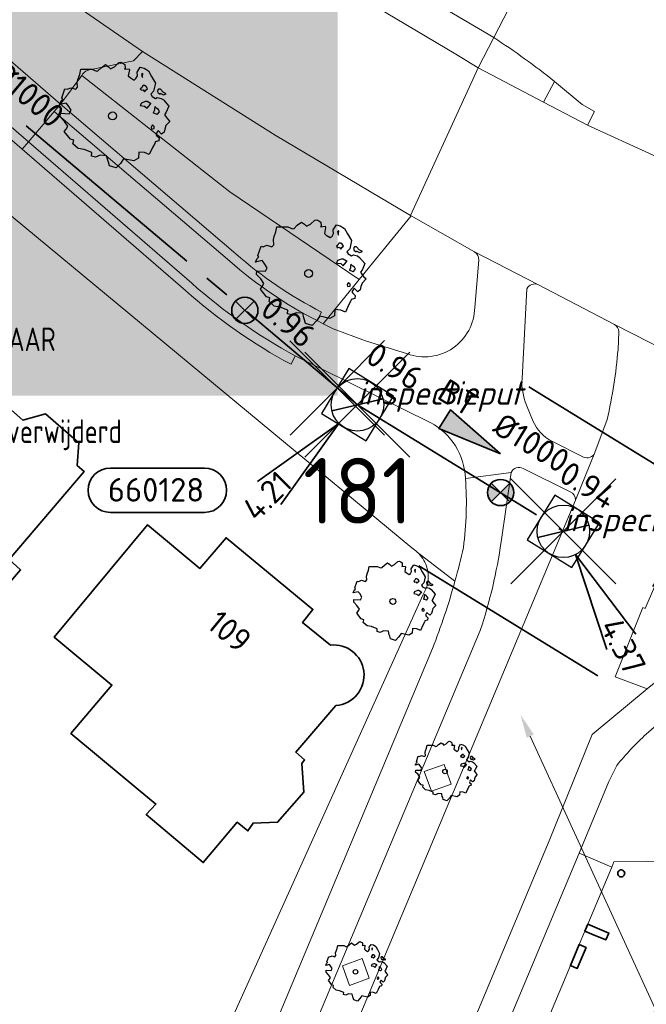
# Model space of a CAD drawing. Header units: metres. Extents: x 152391 to 157968, y 462336 to 467280.
# Tile 32 of 256: x 154899 to 154935, y 462673 to 462729. Entities that reach past the tile are written whole.
import ezdxf
from ezdxf import colors
from ezdxf.entities.mleader import LeaderData, LeaderLine
from ezdxf.enums import TextEntityAlignment as Align
from ezdxf.math import Vec2, Vec3

# ---------------------------------------------------------------- set-up
doc = ezdxf.new("R2010")
doc.units = ezdxf.units.M
doc.header["$LTSCALE"] = 0.75
doc.header["$PDMODE"] = 3
doc.header["$PDSIZE"] = 3
doc.linetypes.add('RI-GWA_BETON', pattern=[22, 16, -2, 2, -2])
doc.layers.get('0').update_dxf_attribs({"lineweight": 25})
doc.layers.get('defpoints').update_dxf_attribs({"lineweight": 25})
for name, color, linetype, lineweight in [('B-GV-GR-BOOM-S', 252, 'Continuous', 25), ('B-OI-RI-DRAINAGE_BOB-T18', 1, 'Continuous', 18), ('B-WE-GR-BEPLANTING_CULTUUR_BODEMBEDEKKER-GV', 251, 'Continuous', 18), ('B-WE-GR-GROENVOORZIENING-GV', 251, 'Continuous', 18), ('B-WE-GR-HAAG-GV', 251, 'Continuous', 13), ('B-WE-OG-BEBOUWING-GV', 6, 'Continuous', 35), ('B-WE-OG-BEBOUWING-T18', 1, 'Continuous', 18), ('B-WE-VH-VERHARDING_ASFALT-GV', 251, 'Continuous', 18), ('B-WE-VH-VERHARDING_BETONSTRAATSTEEN-GV', 251, 'Continuous', 18), ('B-WE-VH-VERHARDING_STRAATBAKSTEEN-GV', 251, 'Continuous', 18), ('B-WE-VH-VERHARDING_TEGEL-GV', 251, 'Continuous', 18), ('N-OI-RI-BIJZONDERDERHEDEN-T18', 134, 'Continuous', 18), ('N-OI-RI-GWA_PUTNUMMER-S @ 0.75', 14, 'Continuous', 35), ('N-OI-RI-GWA_RIOOLPUT_INSPECTIEPUT-S @ 0.75', 14, 'Continuous', 35), ('N-OI-RI-GWA_STROOMRICHTING-S @ 0.75', 14, 'Continuous', 35), ('N-OI-RI-GWA_TRANSPORTLEIDING_BETON_1000-G', 14, 'RI-GWA_BETON', 35), ('N-OI-RI-T50', 130, 'Continuous', 50), ('N-RO-KG-GRENS_WERK-G', 7, 'XX-WERKGRENS', 35)]:
    doc.layers.add(name, color=color, linetype=linetype, lineweight=lineweight)
doc.layers.add('inspectieput', color=7, linetype='Continuous', plot=False)
for name, color, linetype, lineweight, plot in [('N-OI-RI-VRIJVERVAL_HULPSTUK-S', 210, 'Continuous', 35, False), ('N-OI-RI-VRIJVERVAL_HULPSTUK-S-GESLOTEN', 190, 'Continuous', 35, False), ('X-XX-AL-TEKENBLAD_HULPLIJN-G', 7, 'Continuous', 18, False)]:
    doc.layers.add(name, color=color, linetype=linetype, lineweight=lineweight, plot=plot)
doc.styles.add('ARIAL', font='arialbd.ttf')
doc.styles.add('NLCS-ISO', font='isocpeur.ttf')
doc.styles.add('NLCS-ISO-M750-T18', font='NLCS-ISO.ttf', dxfattribs={"height": 1.35})
doc.styles.add('NLCS-ISO-M750-T18_CURSIEF', font='NLCS-ISO.ttf', dxfattribs={"oblique": 15, "height": 1.35})
doc.styles.add('NLCS-ISO-M750-T50', font='NLCS-ISO.ttf', dxfattribs={"height": 3.75})
doc.linetypes.add('XX-WERKGRENS', pattern='A,0,[137,NLCS.SHX,S=0.1,R=0,X=-1.1,Y=-1.35],-6', length=6)

# ---------------------------------------------------------------- blocks, each defined once
blk = doc.blocks.new('*U11')
at = {"ltscale": 0.1}
blk.add_hatch(color=256, dxfattribs=at).paths.add_polyline_path([(-2.5, 0), (2.5, -0.833), (2.5, 0.833)])
at = {"ltscale": 0.1, "flags": 128}
blk.add_lwpolyline([(-2.5, 0), (2.5, -0.833), (2.5, 0.833)], close=True, dxfattribs=at)
at = {"ltscale": 0.1, "style": 'NLCS-ISO'}
for tag, p in [('BOBL', (-29.157, 0)), ('MAT', (-1, 0.5))]:
    blk.add_attdef(tag, text='', height=1.8, dxfattribs=at).set_placement(p, align=Align.BOTTOM_RIGHT)
for tag, p in [('DIA', (1, 0.5)), ('BOBR', (28.211, -0.011))]:
    blk.add_attdef(tag, text='', height=1.8, dxfattribs=at).set_placement(p, align=Align.BOTTOM_LEFT)
at = {"layer": 'defpoints', "ltscale": 0.1, "style": 'NLCS-ISO', "flags": 1}
blk.add_attdef('JVA', text='', height=1.8, dxfattribs=at).set_placement((0, -1), align=Align.TOP_CENTER)
blk = doc.blocks.new('B-SRI-PUT_GWA-SO')
blk.add_line((-1.414, -1.414), (1.414, 1.414))
at = {"lineweight": -3, "flags": 128}
blk.add_lwpolyline([(2, -2), (2, 2), (-2, 2), (-2, -2)], close=True, dxfattribs=at)
at = {"lineweight": -3}
blk.add_circle((0, 0), 2, dxfattribs=at)
blk = doc.blocks.new('*U176')
for q in [(3.304, -8.994), (5.519, -7.833)]:
    blk.add_line((0.929, -1.771), q)
blk.add_lwpolyline([(19.082, -17.848), (11.924, -17.848, -1), (11.924, -14.463), (19.082, -14.463, -1)], format="xyb", close=True)
at = {"ltscale": 0.1, "style": 'NLCS-ISO'}
blk.add_attdef('PUTHGT', text='', height=1.8, rotation=297.66904, dxfattribs=at).set_placement((3.527, -6.786), align=Align.MIDDLE_LEFT)
blk.add_attdef('PUTNR', text='', height=1.8, dxfattribs=at).set_placement((15.605, -14.323), align=Align.MIDDLE_CENTER)
blk = doc.blocks.new('*U384')
for q in [(-7.601, -5.834), (-5.834, -7.601)]:
    blk.add_line((-1.414, -1.414), q)
blk.add_lwpolyline([(-18.819, -8.199), (-11.66, -8.199, 1), (-11.66, -4.815), (-18.819, -4.815, 1)], format="xyb", close=True)
at = {"ltscale": 0.1, "style": 'NLCS-ISO'}
blk.add_attdef('PUTHGT', text='', height=1.8, rotation=45, dxfattribs=at).set_placement((-8.443, -8.482), align=Align.MIDDLE_LEFT)
blk.add_attdef('PUTNR', text='', height=1.8, dxfattribs=at).set_placement((-15.342, -4.675), align=Align.MIDDLE_CENTER)
blk = doc.blocks.new('*U10')
at = {"ltscale": 0.1}
blk.add_hatch(color=256, dxfattribs=at).paths.add_polyline_path([(2.5, 0), (-2.5, -0.833), (-2.5, 0.833)])
at = {"ltscale": 0.1, "flags": 128}
blk.add_lwpolyline([(2.5, 0), (-2.5, -0.833), (-2.5, 0.833)], close=True, dxfattribs=at)
at = {"ltscale": 0.1, "style": 'NLCS-ISO'}
for tag, p in [('BOBL', (-5.662, 0)), ('MAT', (-1, 0.5))]:
    blk.add_attdef(tag, text='', height=1.8, dxfattribs=at).set_placement(p, align=Align.BOTTOM_RIGHT)
for tag, p in [('DIA', (1, 0.5)), ('BOBR', (7.216, 0.003))]:
    blk.add_attdef(tag, text='', height=1.8, dxfattribs=at).set_placement(p, align=Align.BOTTOM_LEFT)
at = {"layer": 'defpoints', "ltscale": 0.1, "style": 'NLCS-ISO', "flags": 1}
blk.add_attdef('JVA', text='', height=1.8, dxfattribs=at).set_placement((0, -1), align=Align.TOP_CENTER)
blk = doc.blocks.new('SRI-HULP')
h = blk.add_hatch(color=256)
h.dxf.hatch_style = 1
h.paths.add_polyline_path([(-0.707, 0.707, 0.198912), (-1, 0, 0.198912), (-0.707, -0.707), (0, 0)])
h = blk.add_hatch(color=256)
h.dxf.hatch_style = 1
h.paths.add_polyline_path([(1, 0, 0.198912), (0.707, 0.707), (0, 0), (0.707, -0.707, 0.198912)])
for p, q in [((-0.707, 0.707), (0.707, -0.707)), ((-0.707, -0.707), (0.707, 0.707))]:
    blk.add_line(p, q)
blk.add_circle((0, 0), 1)
blk = doc.blocks.new('SRI-HULP-B')
blk.add_line((-5.43, 5.4), (5.4, -5.4))
at = {"flags": 128}
blk.add_lwpolyline([(5.38, 5.42), (0, 0), (-5.4, -5.4)], dxfattribs=at)
blk = doc.blocks.new('ACMAP_ANN_TEMPLATE_type knoop')
at = {"layer": 'defpoints', "style": 'NLCS-ISO-M750-T18_CURSIEF', "oblique": 15}
blk.add_attdef('type_knoop', (0, 0), '', height=1.35, dxfattribs=at)
blk = doc.blocks.new('SGR-BOOM_21_30')
at = {"linetype": 'Continuous'}
for p, q in [((0.065, 1.581), (0.205, 1.712)), ((0.205, 1.712), (0.263, 1.729)), ((0.263, 1.729), (0.333, 1.696)), ((0.333, 1.696), (0.391, 1.647)), ((-1.133, 1.088), (-1.109, 1.187)), ((-1.109, 1.187), (-1.051, 1.335)), ((-1.051, 1.335), (-1.016, 1.499)), ((-1.016, 1.499), (-0.668, 1.499)), ((-0.668, 1.499), (-0.516, 1.433)), ((-0.516, 1.433), (-0.47, 1.45)), ((-0.47, 1.45), (-0.365, 1.548)), ((-0.365, 1.548), (-0.226, 1.647)), ((-0.226, 1.647), (-0.133, 1.581)), ((-0.133, 1.581), (-0.063, 1.515)), ((-0.063, 1.515), (0.065, 1.581)), ((0.402, 1.532), (0.379, 1.499)), ((0.379, 1.499), (0.53, 1.515)), ((0.391, 1.647), (0.402, 1.532)), ((0.542, 1.483), (0.507, 1.285)), ((0.507, 1.285), (0.565, 1.236)), ((0.53, 1.515), (0.542, 1.483)), ((0.565, 1.236), (0.693, 1.154)), ((0.693, 1.154), (0.751, 1.203)), ((0.751, 1.203), (0.798, 1.285)), ((0.786, 1.4), (0.891, 1.565)), ((0.798, 1.285), (0.786, 1.4)), ((0.891, 1.565), (1.019, 1.532)), ((0.972, 1.368), (0.926, 1.335)), ((0.926, 1.335), (0.949, 1.253)), ((0.949, 1.253), (0.961, 1.236)), ((0.961, 1.269), (0.972, 1.368)), ((1.019, 1.532), (1.158, 1.45)), ((1.158, 1.45), (1.251, 1.269)), ((1.251, 1.269), (1.379, 1.055)), ((-1.633, 0.579), (-1.528, 0.875)), ((-1.598, 0.53), (-1.633, 0.579)), ((-1.528, 0.875), (-1.458, 0.858)), ((-1.458, 0.858), (-1.342, 0.908)), ((-1.342, 0.908), (-1.179, 0.858)), ((-1.179, 0.858), (-1.121, 0.924)), ((-1.121, 0.924), (-1.133, 1.088)), ((0.937, 0.908), (0.891, 0.875)), ((0.891, 0.875), (0.926, 0.825)), ((0.926, 0.825), (0.984, 0.842)), ((0.972, 0.973), (0.937, 0.908)), ((1.03, 0.973), (0.972, 0.973)), ((0.984, 0.842), (1.03, 0.776)), ((1.077, 0.94), (1.03, 0.973)), ((1.03, 0.776), (1.077, 0.842)), ((1.124, 0.875), (1.077, 0.94)), ((1.077, 0.842), (1.124, 0.875)), ((1.321, 0.793), (1.228, 0.694)), ((1.228, 0.694), (1.275, 0.628)), ((1.275, 0.628), (1.379, 0.563)), ((1.379, 1.055), (1.321, 0.793)), ((1.379, 0.563), (1.438, 0.595)), ((1.472, 0.858), (1.438, 0.809)), ((1.438, 0.809), (1.461, 0.743)), ((1.438, 0.595), (1.565, 0.563)), ((1.461, 0.743), (1.531, 0.694)), ((1.542, 0.858), (1.472, 0.858)), ((1.531, 0.727), (1.635, 0.678)), ((1.531, 0.694), (1.542, 0.727)), ((1.624, 0.76), (1.542, 0.858)), ((1.565, 0.563), (1.635, 0.513)), ((1.728, 0.71), (1.624, 0.76)), ((1.635, 0.678), (1.728, 0.71)), ((-1.703, 0.365), (-1.656, 0.48)), ((-1.493, 0.415), (-1.703, 0.365)), ((-1.679, -0.029), (-1.668, 0.086)), ((-1.668, 0.086), (-1.389, 0.07)), ((-1.656, 0.48), (-1.598, 0.53)), ((-1.423, 0.333), (-1.493, 0.415)), ((-1.33, 0.185), (-1.423, 0.333)), ((-1.389, 0.07), (-1.33, 0.185)), ((0.926, 0.415), (0.891, 0.333)), ((0.891, 0.333), (1.03, 0.316)), ((1.054, 0.464), (0.926, 0.415)), ((1.03, 0.316), (1.112, 0.251)), ((1.112, 0.464), (1.054, 0.464)), ((1.217, 0.398), (1.112, 0.464)), ((1.112, 0.251), (1.205, 0.365)), ((1.205, 0.365), (1.24, 0.415)), ((1.344, 0.185), (1.31, 0.103)), ((1.434, 0.049), (1.31, 0.103)), ((1.356, 0.3), (1.344, 0.234)), ((1.344, 0.234), (1.344, 0.185)), ((1.426, 0.234), (1.356, 0.3)), ((1.472, 0.201), (1.426, 0.234)), ((1.434, 0.049), (1.507, 0.136)), ((1.507, 0.136), (1.472, 0.201)), ((1.635, 0.513), (1.81, 0.316)), ((1.717, 0.103), (1.67, 0.037)), ((1.67, 0.037), (1.763, -0.094)), ((1.81, 0.316), (1.717, 0.103)), ((-1.54, -0.177), (-1.679, -0.029)), ((-1.551, -0.505), (-1.493, -0.423)), ((-1.354, -0.752), (-1.551, -0.505)), ((-1.435, -0.324), (-1.54, -0.177)), ((-1.493, -0.423), (-1.435, -0.324)), ((1.286, -0.292), (1.24, -0.357)), ((1.24, -0.357), (1.251, -0.423)), ((1.263, -0.423), (1.333, -0.407)), ((1.333, -0.341), (1.286, -0.292)), ((1.333, -0.407), (1.333, -0.341)), ((1.461, -0.472), (1.391, -0.587)), ((1.577, -0.587), (1.461, -0.472)), ((1.658, -0.522), (1.577, -0.587)), ((1.682, -0.423), (1.658, -0.522)), ((1.717, -0.308), (1.682, -0.423)), ((1.845, -0.177), (1.717, -0.308)), ((1.763, -0.094), (1.845, -0.177)), ((-1.249, -0.784), (-1.354, -0.752)), ((-1.272, -0.899), (-1.249, -0.784)), ((-1.109, -1.047), (-1.272, -0.899)), ((-0.912, -1.08), (-1.109, -1.047)), ((-0.668, -1.179), (-0.912, -1.08)), ((1.286, -1.014), (1.182, -1.244)), ((1.356, -0.883), (1.286, -1.014)), ((1.368, -0.834), (1.356, -0.883)), ((1.484, -0.801), (1.368, -0.834)), ((1.391, -0.587), (1.426, -0.637)), ((1.426, -0.637), (1.496, -0.702)), ((1.496, -0.702), (1.484, -0.801)), ((-0.679, -1.294), (-0.668, -1.179)), ((-0.551, -1.326), (-0.679, -1.294)), ((-0.4, -1.261), (-0.551, -1.326)), ((-0.191, -1.277), (-0.4, -1.261)), ((-0.156, -1.425), (-0.191, -1.277)), ((-0.133, -1.491), (-0.156, -1.425)), ((-0.098, -1.606), (-0.133, -1.491)), ((0.112, -1.671), (-0.098, -1.606)), ((0.251, -1.524), (0.112, -1.671)), ((0.356, -1.376), (0.251, -1.524)), ((0.682, -1.441), (0.356, -1.376)), ((0.833, -1.359), (0.682, -1.441)), ((0.844, -1.162), (0.833, -1.359)), ((1.03, -1.179), (0.844, -1.162)), ((1.182, -1.244), (1.03, -1.179))]:
    blk.add_line(p, q, dxfattribs=at)
blk.add_circle((0, 0), 0.126, dxfattribs=at)
blk = doc.blocks.new('SGR-BOOM_31_50')
at = {"linetype": 'Continuous'}
for p, q in [((0.087, 2.108), (0.273, 2.283)), ((0.273, 2.283), (0.351, 2.305)), ((0.351, 2.305), (0.444, 2.261)), ((0.444, 2.261), (0.521, 2.196)), ((-1.479, 1.582), (-1.402, 1.78)), ((-1.402, 1.78), (-1.355, 1.999)), ((-1.355, 1.999), (-0.89, 1.999)), ((-0.89, 1.999), (-0.688, 1.911)), ((-0.688, 1.911), (-0.626, 1.933)), ((-0.626, 1.933), (-0.487, 2.064)), ((-0.487, 2.064), (-0.301, 2.196)), ((-0.301, 2.196), (-0.177, 2.108)), ((-0.177, 2.108), (-0.084, 2.02)), ((-0.084, 2.02), (0.087, 2.108)), ((0.537, 2.042), (0.506, 1.999)), ((0.506, 1.999), (0.707, 2.02)), ((0.521, 2.196), (0.537, 2.042)), ((0.723, 1.977), (0.676, 1.714)), ((0.676, 1.714), (0.754, 1.648)), ((0.707, 2.02), (0.723, 1.977)), ((1.002, 1.604), (1.064, 1.714)), ((1.048, 1.867), (1.188, 2.086)), ((1.064, 1.714), (1.048, 1.867)), ((1.188, 2.086), (1.358, 2.042)), ((1.296, 1.823), (1.234, 1.78)), ((1.234, 1.78), (1.265, 1.67)), ((1.281, 1.692), (1.296, 1.823)), ((1.358, 2.042), (1.545, 1.933)), ((1.545, 1.933), (1.669, 1.692)), ((1.669, 1.692), (1.839, 1.407)), ((-2.177, 0.772), (-2.038, 1.166)), ((-2.038, 1.166), (-1.944, 1.144)), ((-1.944, 1.144), (-1.789, 1.21)), ((-1.789, 1.21), (-1.572, 1.144)), ((-1.572, 1.144), (-1.495, 1.232)), ((-1.51, 1.451), (-1.479, 1.582)), ((-1.495, 1.232), (-1.51, 1.451)), ((0.754, 1.648), (0.924, 1.539)), ((0.924, 1.539), (1.002, 1.604)), ((1.25, 1.21), (1.188, 1.166)), ((1.188, 1.166), (1.234, 1.101)), ((1.296, 1.298), (1.25, 1.21)), ((1.265, 1.67), (1.281, 1.648)), ((1.374, 1.298), (1.296, 1.298)), ((1.436, 1.254), (1.374, 1.298)), ((1.498, 1.166), (1.436, 1.254)), ((1.436, 1.122), (1.498, 1.166)), ((1.839, 1.407), (1.762, 1.057)), ((1.963, 1.144), (1.917, 1.079)), ((2.056, 1.144), (1.963, 1.144)), ((2.165, 1.013), (2.056, 1.144)), ((-2.27, 0.487), (-2.208, 0.641)), ((-2.208, 0.641), (-2.131, 0.706)), ((-2.131, 0.706), (-2.177, 0.772)), ((1.234, 1.101), (1.312, 1.122)), ((1.405, 0.619), (1.234, 0.553)), ((1.312, 1.122), (1.374, 1.035)), ((1.374, 1.035), (1.436, 1.122)), ((1.483, 0.619), (1.405, 0.619)), ((1.622, 0.531), (1.483, 0.619)), ((1.762, 1.057), (1.638, 0.925)), ((1.638, 0.925), (1.7, 0.838)), ((1.7, 0.838), (1.839, 0.75)), ((1.839, 0.75), (1.917, 0.794)), ((1.917, 1.079), (1.948, 0.991)), ((1.917, 0.794), (2.087, 0.75)), ((1.948, 0.991), (2.041, 0.925)), ((2.041, 0.969), (2.18, 0.903)), ((2.041, 0.925), (2.056, 0.969)), ((2.087, 0.75), (2.18, 0.684)), ((2.304, 0.947), (2.165, 1.013)), ((2.18, 0.903), (2.304, 0.947)), ((2.18, 0.684), (2.413, 0.422)), ((-1.991, 0.553), (-2.27, 0.487)), ((-2.239, -0.038), (-2.224, 0.115)), ((-2.224, 0.115), (-1.851, 0.093)), ((-1.898, 0.444), (-1.991, 0.553)), ((-1.774, 0.246), (-1.898, 0.444)), ((-1.851, 0.093), (-1.774, 0.246)), ((1.234, 0.553), (1.188, 0.444)), ((1.188, 0.444), (1.374, 0.422)), ((1.374, 0.422), (1.483, 0.334)), ((1.483, 0.334), (1.607, 0.487)), ((1.607, 0.487), (1.653, 0.553)), ((1.793, 0.246), (1.746, 0.137)), ((1.911, 0.065), (1.746, 0.137)), ((1.808, 0.4), (1.793, 0.312)), ((1.793, 0.312), (1.793, 0.246)), ((1.901, 0.312), (1.808, 0.4)), ((1.963, 0.268), (1.901, 0.312)), ((1.911, 0.065), (2.01, 0.181)), ((2.01, 0.181), (1.963, 0.268)), ((2.289, 0.137), (2.227, 0.049)), ((2.227, 0.049), (2.351, -0.126)), ((2.413, 0.422), (2.289, 0.137)), ((-2.053, -0.235), (-2.239, -0.038)), ((-1.913, -0.433), (-2.053, -0.235)), ((-1.991, -0.564), (-1.913, -0.433)), ((1.715, -0.389), (1.653, -0.476)), ((1.653, -0.476), (1.669, -0.564)), ((1.684, -0.564), (1.777, -0.542)), ((1.777, -0.454), (1.715, -0.389)), ((1.777, -0.542), (1.777, -0.454)), ((2.289, -0.411), (2.242, -0.564)), ((2.459, -0.235), (2.289, -0.411)), ((2.351, -0.126), (2.459, -0.235)), ((-2.069, -0.673), (-1.991, -0.564)), ((-1.805, -1.002), (-2.069, -0.673)), ((-1.665, -1.046), (-1.805, -1.002)), ((-1.696, -1.199), (-1.665, -1.046)), ((1.824, -1.112), (1.808, -1.177)), ((1.979, -1.068), (1.824, -1.112)), ((1.948, -0.63), (1.855, -0.783)), ((1.855, -0.783), (1.901, -0.849)), ((1.901, -0.849), (1.994, -0.936)), ((2.103, -0.783), (1.948, -0.63)), ((1.994, -0.936), (1.979, -1.068)), ((2.211, -0.695), (2.103, -0.783)), ((2.242, -0.564), (2.211, -0.695)), ((-1.479, -1.396), (-1.696, -1.199)), ((-1.216, -1.44), (-1.479, -1.396)), ((-0.89, -1.571), (-1.216, -1.44)), ((-0.906, -1.725), (-0.89, -1.571)), ((-0.533, -1.681), (-0.735, -1.769)), ((-0.254, -1.703), (-0.533, -1.681)), ((1.126, -1.55), (1.11, -1.812)), ((1.374, -1.571), (1.126, -1.55)), ((1.576, -1.659), (1.374, -1.571)), ((1.715, -1.352), (1.576, -1.659)), ((1.808, -1.177), (1.715, -1.352)), ((-0.735, -1.769), (-0.906, -1.725)), ((-0.208, -1.9), (-0.254, -1.703)), ((-0.177, -1.988), (-0.208, -1.9)), ((-0.13, -2.141), (-0.177, -1.988)), ((0.149, -2.229), (-0.13, -2.141)), ((0.335, -2.031), (0.149, -2.229)), ((0.475, -1.834), (0.335, -2.031)), ((0.909, -1.922), (0.475, -1.834)), ((1.11, -1.812), (0.909, -1.922))]:
    blk.add_line(p, q, dxfattribs=at)
blk.add_circle((0, 0), 0.169, dxfattribs=at)
blk = doc.blocks.new('SGR-BOOM_50_100')
at = {"linetype": 'Continuous'}
for p, q in [((-0.649, 2.752), (-0.401, 2.928)), ((-0.401, 2.928), (-0.236, 2.811)), ((0.116, 2.811), (0.364, 3.044)), ((0.364, 3.044), (0.467, 3.074)), ((0.467, 3.074), (0.591, 3.015)), ((0.591, 3.015), (0.695, 2.928)), ((0.695, 2.928), (0.715, 2.723)), ((-1.972, 2.11), (-1.869, 2.373)), ((-1.869, 2.373), (-1.807, 2.665)), ((-1.807, 2.665), (-1.187, 2.665)), ((-1.187, 2.665), (-0.918, 2.548)), ((-0.918, 2.548), (-0.835, 2.577)), ((-0.835, 2.577), (-0.649, 2.752)), ((-0.236, 2.811), (-0.112, 2.694)), ((-0.112, 2.694), (0.116, 2.811)), ((0.715, 2.723), (0.674, 2.665)), ((0.674, 2.665), (0.943, 2.694)), ((0.964, 2.636), (0.902, 2.285)), ((0.902, 2.285), (1.005, 2.198)), ((0.943, 2.694), (0.964, 2.636)), ((1.336, 2.139), (1.418, 2.285)), ((1.398, 2.49), (1.584, 2.782)), ((1.418, 2.285), (1.398, 2.49)), ((1.584, 2.782), (1.811, 2.723)), ((1.729, 2.431), (1.646, 2.373)), ((1.646, 2.373), (1.687, 2.227)), ((1.708, 2.256), (1.729, 2.431)), ((1.811, 2.723), (2.059, 2.577)), ((2.059, 2.577), (2.225, 2.256)), ((2.225, 2.256), (2.452, 1.876)), ((-2.014, 1.935), (-1.972, 2.11)), ((-1.993, 1.643), (-2.014, 1.935)), ((1.005, 2.198), (1.232, 2.052)), ((1.232, 2.052), (1.336, 2.139)), ((1.729, 1.73), (1.667, 1.613)), ((1.687, 2.227), (1.708, 2.198)), ((1.832, 1.73), (1.729, 1.73)), ((1.915, 1.672), (1.832, 1.73)), ((2.452, 1.876), (2.349, 1.409)), ((-2.903, 1.029), (-2.717, 1.555)), ((-2.717, 1.555), (-2.593, 1.526)), ((-2.593, 1.526), (-2.386, 1.613)), ((-2.386, 1.613), (-2.096, 1.526)), ((-2.096, 1.526), (-1.993, 1.643)), ((1.667, 1.613), (1.584, 1.555)), ((1.584, 1.555), (1.646, 1.467)), ((1.646, 1.467), (1.749, 1.497)), ((1.749, 1.497), (1.832, 1.38)), ((1.832, 1.38), (1.915, 1.497)), ((1.997, 1.555), (1.915, 1.672)), ((1.915, 1.497), (1.997, 1.555)), ((2.349, 1.409), (2.183, 1.234)), ((2.183, 1.234), (2.266, 1.117)), ((2.618, 1.526), (2.556, 1.438)), ((2.556, 1.438), (2.597, 1.321)), ((2.597, 1.321), (2.721, 1.234)), ((2.742, 1.526), (2.618, 1.526)), ((2.721, 1.292), (2.907, 1.205)), ((2.721, 1.234), (2.742, 1.292)), ((2.886, 1.351), (2.742, 1.526)), ((3.072, 1.263), (2.886, 1.351)), ((2.907, 1.205), (3.072, 1.263)), ((-3.027, 0.65), (-2.944, 0.854)), ((-2.655, 0.737), (-3.027, 0.65)), ((-2.944, 0.854), (-2.841, 0.942)), ((-2.841, 0.942), (-2.903, 1.029)), ((-2.531, 0.591), (-2.655, 0.737)), ((-2.365, 0.329), (-2.531, 0.591)), ((1.646, 0.737), (1.584, 0.591)), ((1.584, 0.591), (1.832, 0.562)), ((1.873, 0.825), (1.646, 0.737)), ((1.977, 0.825), (1.873, 0.825)), ((2.163, 0.708), (1.977, 0.825)), ((1.977, 0.445), (2.142, 0.65)), ((2.142, 0.65), (2.204, 0.737)), ((2.266, 1.117), (2.452, 1)), ((2.452, 1), (2.556, 1.059)), ((2.556, 1.059), (2.783, 1)), ((2.783, 1), (2.907, 0.913)), ((2.907, 0.913), (3.217, 0.562)), ((-2.985, -0.051), (-2.965, 0.153)), ((-2.965, 0.153), (-2.469, 0.124)), ((-2.469, 0.124), (-2.365, 0.329)), ((1.832, 0.562), (1.977, 0.445)), ((2.39, 0.329), (2.328, 0.183)), ((2.549, 0.087), (2.328, 0.183)), ((2.411, 0.533), (2.39, 0.416)), ((2.39, 0.416), (2.39, 0.329)), ((2.535, 0.416), (2.411, 0.533)), ((2.618, 0.358), (2.535, 0.416)), ((2.549, 0.087), (2.68, 0.241)), ((2.68, 0.241), (2.618, 0.358)), ((3.052, 0.183), (2.969, 0.066)), ((2.969, 0.066), (3.135, -0.168)), ((3.217, 0.562), (3.052, 0.183)), ((-2.737, -0.314), (-2.985, -0.051)), ((-2.551, -0.577), (-2.737, -0.314)), ((2.287, -0.518), (2.204, -0.635)), ((2.37, -0.606), (2.287, -0.518)), ((3.052, -0.548), (2.99, -0.752)), ((3.279, -0.314), (3.052, -0.548)), ((3.135, -0.168), (3.279, -0.314)), ((-2.758, -0.898), (-2.655, -0.752)), ((-2.407, -1.336), (-2.758, -0.898)), ((-2.655, -0.752), (-2.551, -0.577)), ((2.204, -0.635), (2.225, -0.752)), ((2.245, -0.752), (2.37, -0.723)), ((2.37, -0.723), (2.37, -0.606)), ((2.597, -0.84), (2.473, -1.044)), ((2.473, -1.044), (2.535, -1.132)), ((2.804, -1.044), (2.597, -0.84)), ((2.948, -0.927), (2.804, -1.044)), ((2.99, -0.752), (2.948, -0.927)), ((-2.22, -1.394), (-2.407, -1.336)), ((-2.262, -1.599), (-2.22, -1.394)), ((-1.972, -1.862), (-2.262, -1.599)), ((2.411, -1.57), (2.287, -1.803)), ((2.432, -1.482), (2.411, -1.57)), ((2.638, -1.424), (2.432, -1.482)), ((2.535, -1.132), (2.659, -1.248)), ((2.659, -1.248), (2.638, -1.424)), ((-1.621, -1.92), (-1.972, -1.862)), ((-1.187, -2.095), (-1.621, -1.92)), ((-1.207, -2.3), (-1.187, -2.095)), ((-0.711, -2.241), (-0.98, -2.358)), ((-0.339, -2.271), (-0.711, -2.241)), ((1.501, -2.066), (1.48, -2.417)), ((1.832, -2.095), (1.501, -2.066)), ((2.101, -2.212), (1.832, -2.095)), ((2.287, -1.803), (2.101, -2.212)), ((-0.98, -2.358), (-1.207, -2.3)), ((-0.277, -2.533), (-0.339, -2.271)), ((-0.236, -2.65), (-0.277, -2.533)), ((-0.174, -2.855), (-0.236, -2.65)), ((0.447, -2.709), (0.199, -2.971)), ((0.633, -2.446), (0.447, -2.709)), ((1.212, -2.563), (0.633, -2.446)), ((1.48, -2.417), (1.212, -2.563)), ((0.199, -2.971), (-0.174, -2.855))]:
    blk.add_line(p, q, dxfattribs=at)
blk.add_circle((0, 0), 0.225, dxfattribs=at)

msp = doc.modelspace()

# ---------------------------------------------------------------- linework, layer by layer
at = {"layer": 'B-WE-GR-BEPLANTING_CULTUUR_BODEMBEDEKKER-GV'}
for points in [[(154902.34, 462726.007), (154910.8, 462719.37), (154918.185, 462714.348), (154921.154, 462717.995), (154921.114, 462718.019), (154913.386, 462722.592), (154905.809, 462727.386)], [(154905.809, 462727.386), (154905.305, 462726.856), (154902.888, 462726.357)]]:
    msp.add_lwpolyline(points, dxfattribs=at)
msp.add_lwpolyline([(154902.888, 462726.357, 0.23803), (154902.34, 462726.007)], format="xyb", dxfattribs=at)
at = {"layer": 'B-WE-GR-GROENVOORZIENING-GV'}
for points in [[(154902.34, 462726.007), (154901.125, 462724.368), (154911.152, 462715.825)], [(154916.035, 462712.497), (154915.785, 462712.006), (154916.131, 462711.826), (154918.185, 462714.348), (154910.8, 462719.37), (154902.34, 462726.007)]]:
    msp.add_lwpolyline(points, dxfattribs=at)
msp.add_lwpolyline([(154911.152, 462715.825, 0.063929), (154916.035, 462712.497)], format="xyb", dxfattribs=at)
for points in [[(154923.037, 462686.659), (154921.908, 462686.252), (154922.315, 462685.123), (154923.444, 462685.53)], [(154918.356, 462675.568), (154917.227, 462675.161), (154917.634, 462674.032), (154918.763, 462674.439)]]:
    msp.add_lwpolyline(points, close=True, dxfattribs=at)
at = {"layer": 'B-WE-GR-HAAG-GV'}
for points in [[(154916.035, 462712.497), (154915.785, 462712.006), (154916.131, 462711.826), (154918.185, 462714.348), (154910.8, 462719.37), (154902.34, 462726.007), (154901.125, 462724.368)], [(154901.125, 462724.368), (154911.152, 462715.825)]]:
    msp.add_lwpolyline(points, dxfattribs=at)
msp.add_lwpolyline([(154911.152, 462715.825, 0.063929), (154916.035, 462712.497)], format="xyb", dxfattribs=at)
at = {"layer": 'B-WE-OG-BEBOUWING-GV'}
for points in [[(154902.178, 462705.029), (154900.275, 462706.674), (154898.977, 462706.321), (154895.572, 462709.311), (154892.083, 462705.053), (154889.129, 462707.595), (154886.557, 462704.486), (154885.602, 462705.192), (154865.818, 462681.736), (154870.47, 462677.814), (154883.61, 462693.393), (154883.016, 462693.894), (154884.836, 462696.103), (154888.007, 462693.483), (154889.961, 462695.802), (154893.513, 462692.809), (154895.905, 462695.615), (154896.556, 462695.117), (154898.848, 462697.772), (154898.197, 462698.371), (154902.483, 462703.381), (154902.082, 462703.73)], [(154931.471, 462676.968), (154932.273, 462676.631), (154932.44, 462677.028), (154931.241, 462677.531), (154931.075, 462677.134)], [(154931.147, 462676.196), (154930.751, 462676.363), (154930.251, 462675.171), (154930.647, 462675.005)]]:
    msp.add_lwpolyline(points, close=True, dxfattribs=at)
msp.add_lwpolyline([(154916.549, 462693.471), (154914.948, 462694.766), (154915.545, 462695.516), (154910.588, 462699.603), (154909.093, 462697.849), (154906.088, 462700.34), (154900.757, 462693.928), (154904.062, 462691.187), (154901.719, 462688.432), (154906.577, 462684.396), (154906.029, 462683.794), (154909.285, 462681.054), (154911.228, 462683.358), (154911.828, 462682.859), (154912.127, 462683.31), (154913.526, 462683.364), (154915.022, 462685.068), (154914.918, 462686.717), (154915.067, 462686.917), (154914.566, 462687.366), (154916.86, 462690.024)], dxfattribs=at)
for points in [[(154918.454, 462691.976, 0.407677), (154916.549, 462693.471)], [(154916.86, 462690.024, 0.430342), (154918.454, 462691.976)], [(154933.054, 462680.607, 1.004336), (154933.254, 462680.261)], [(154933.254, 462680.261, 1), (154933.054, 462680.607)]]:
    msp.add_lwpolyline(points, format="xyb", dxfattribs=at)
at = {"layer": 'B-WE-VH-VERHARDING_ASFALT-GV'}
for points in [[(154921.815, 462730.585), (154925.876, 462728.175), (154928.761, 462733.762), (154924.423, 462736.344)], [(154921.815, 462730.585), (154925.876, 462728.175), (154928.761, 462733.762), (154924.423, 462736.344)], [(154942.315, 462726.925), (154935.214, 462730.39), (154932.47, 462731.784), (154928.761, 462733.762), (154925.876, 462728.175)], [(154942.315, 462726.925), (154935.214, 462730.39), (154932.47, 462731.784), (154928.761, 462733.762), (154925.876, 462728.175)], [(154899.236, 462731.935), (154905.809, 462727.386), (154913.386, 462722.592), (154921.114, 462718.019), (154924.978, 462726.447), (154923.701, 462727.227), (154916.877, 462731.3)], [(154899.236, 462731.935), (154905.809, 462727.386), (154913.386, 462722.592), (154921.114, 462718.019), (154924.978, 462726.447), (154923.701, 462727.227), (154916.877, 462731.3)], [(154916.877, 462731.3), (154923.701, 462727.227), (154924.978, 462726.447), (154925.876, 462728.175), (154921.815, 462730.585)], [(154916.877, 462731.3), (154923.701, 462727.227), (154924.978, 462726.447), (154925.876, 462728.175), (154921.815, 462730.585)], [(154931.223, 462723.171), (154928.717, 462724.485), (154924.978, 462726.447), (154921.114, 462718.019), (154921.154, 462717.995), (154924.77, 462715.93), (154928.438, 462714.05), (154932.775, 462711.785), (154938.834, 462708.705), (154945.575, 462705.451), (154952.678, 462703.386), (154955.551, 462709.341), (154951.688, 462710.655), (154944.294, 462713.613), (154938.753, 462716.501), (154939.068, 462717.169)], [(154931.223, 462723.171), (154928.717, 462724.485), (154924.978, 462726.447), (154921.114, 462718.019), (154921.154, 462717.995), (154924.77, 462715.93), (154928.438, 462714.05), (154932.775, 462711.785), (154938.834, 462708.705), (154945.575, 462705.451), (154952.678, 462703.386), (154955.551, 462709.341), (154951.688, 462710.655), (154944.294, 462713.613), (154938.753, 462716.501), (154939.068, 462717.169)], [(154929.346, 462725.674), (154930.934, 462724.352), (154931.627, 462723.947), (154931.223, 462723.171), (154942.476, 462718.039)], [(154929.346, 462725.674), (154930.934, 462724.352), (154931.627, 462723.947), (154931.223, 462723.171), (154942.476, 462718.039)], [(154942.476, 462718.039), (154931.223, 462723.171)], [(154942.476, 462718.039), (154931.223, 462723.171)], [(154943.989, 462705.645), (154945.575, 462705.451), (154938.834, 462708.705), (154932.775, 462711.785)], [(154943.989, 462705.645), (154945.575, 462705.451), (154938.834, 462708.705), (154932.775, 462711.785)], [(154933.02, 462711.369), (154932.975, 462710.362)], [(154933.02, 462711.369), (154932.975, 462710.362)], [(154932.354, 462706.368), (154931.658, 462704.467), (154930.536, 462701.744), (154898.884, 462626.094)], [(154932.354, 462706.368), (154931.658, 462704.467), (154930.536, 462701.744), (154898.884, 462626.094)], [(154897.132, 462618.86), (154895.092, 462614.072), (154892.165, 462607.171), (154895.683, 462605.696), (154901.039, 462615.439), (154929.043, 462682.296), (154931.491, 462688.372), (154934.639, 462690.979), (154932.816, 462691.662), (154934.384, 462695.627), (154934.523, 462695.572), (154936.068, 462699.148), (154936.122, 462699.264), (154937.584, 462701.916), (154937.612, 462701.965), (154938.322, 462702.816)], [(154897.132, 462618.86), (154895.092, 462614.072), (154892.165, 462607.171), (154895.683, 462605.696), (154901.039, 462615.439), (154929.043, 462682.296), (154931.491, 462688.372), (154934.639, 462690.979), (154932.816, 462691.662), (154934.384, 462695.627), (154934.523, 462695.572), (154936.068, 462699.148), (154936.122, 462699.264), (154937.584, 462701.916), (154937.612, 462701.965), (154938.322, 462702.816)], [(154934.589, 462688.387), (154935.809, 462689.453), (154935.543, 462691.727), (154934.639, 462690.979), (154931.491, 462688.372), (154929.043, 462682.296), (154901.039, 462615.439), (154895.683, 462605.696), (154892.354, 462599.625), (154856.714, 462514.687), (154856.097, 462512.732), (154855.154, 462508.472), (154857.186, 462508.237), (154857.548, 462510.293)], [(154934.589, 462688.387), (154935.809, 462689.453), (154935.543, 462691.727), (154934.639, 462690.979), (154931.491, 462688.372), (154929.043, 462682.296), (154901.039, 462615.439), (154895.683, 462605.696), (154892.354, 462599.625), (154856.714, 462514.687), (154856.097, 462512.732), (154855.154, 462508.472), (154857.186, 462508.237), (154857.548, 462510.293)], [(154859.213, 462515.866), (154894.02, 462598.818), (154897.399, 462604.976), (154902.708, 462614.634), (154930.75, 462681.581), (154932.449, 462685.675), (154932.91, 462686.603)], [(154859.213, 462515.866), (154894.02, 462598.818), (154897.399, 462604.976), (154902.708, 462614.634), (154930.75, 462681.581), (154932.449, 462685.675), (154932.91, 462686.603)]]:
    msp.add_lwpolyline(points, dxfattribs=at)
for points in [[(154925.876, 462728.175, -0.023564), (154929.346, 462725.674)], [(154925.876, 462728.175, -0.023564), (154929.346, 462725.674)], [(154932.775, 462711.785, -0.243332), (154933.02, 462711.369)], [(154932.775, 462711.785, -0.243332), (154933.02, 462711.369)], [(154932.975, 462710.362, -0.035795), (154932.354, 462706.368)], [(154932.975, 462710.362, -0.035795), (154932.354, 462706.368)], [(154932.91, 462686.603, -0.039568), (154934.589, 462688.387)], [(154932.91, 462686.603, -0.039568), (154934.589, 462688.387)]]:
    msp.add_lwpolyline(points, format="xyb", dxfattribs=at)
at = {"layer": 'B-WE-VH-VERHARDING_BETONSTRAATSTEEN-GV'}
for points in [[(154882.676, 462735.79), (154887.865, 462731.297), (154895.818, 462724.492), (154896.178, 462724.908), (154899.291, 462722.216), (154900.768, 462723.949), (154901.125, 462724.368), (154893.663, 462730.847), (154869.513, 462751.682), (154865.218, 462755.387), (154811.638, 462801.521)], [(154905.809, 462727.386), (154899.236, 462731.935), (154898.817, 462731.313), (154894.295, 462731.383), (154893.663, 462730.847), (154901.125, 462724.368), (154902.34, 462726.007)], [(154902.888, 462726.357), (154905.305, 462726.856), (154905.809, 462727.386)], [(154911.152, 462715.825), (154901.125, 462724.368), (154900.768, 462723.949), (154910.791, 462715.41)], [(154908.62, 462714.148), (154899.291, 462722.216), (154898.934, 462721.797), (154908.258, 462713.735)], [(154915.785, 462712.006), (154916.035, 462712.497)], [(154914.299, 462709.511), (154914.541, 462709.99)]]:
    msp.add_lwpolyline(points, dxfattribs=at)
for points in [[(154902.34, 462726.007, -0.23803), (154902.888, 462726.357)], [(154916.035, 462712.497, -0.063929), (154911.152, 462715.825)], [(154910.791, 462715.41, 0.063606), (154915.785, 462712.006)], [(154914.541, 462709.99, -0.055675), (154908.62, 462714.148)], [(154908.258, 462713.735, 0.057959), (154914.299, 462709.511)]]:
    msp.add_lwpolyline(points, format="xyb", dxfattribs=at)
msp.add_lwpolyline([(154899.291, 462722.216), (154896.178, 462724.908), (154895.818, 462724.492), (154898.934, 462721.797)], close=True, dxfattribs=at)
at = {"layer": 'B-WE-VH-VERHARDING_STRAATBAKSTEEN-GV'}
for points in [[(154927.759, 462713.823), (154927.491, 462708.71)], [(154927.759, 462713.823), (154927.491, 462708.71)], [(154932.775, 462711.785), (154928.438, 462714.05)], [(154932.775, 462711.785), (154928.438, 462714.05)], [(154932.975, 462710.362), (154933.02, 462711.369)], [(154932.975, 462710.362), (154933.02, 462711.369)], [(154927.743, 462707.182), (154928.129, 462706.25)], [(154927.743, 462707.182), (154928.129, 462706.25)], [(154931.658, 462704.467), (154932.354, 462706.368)], [(154931.658, 462704.467), (154932.354, 462706.368)], [(154929.184, 462705.125), (154930.993, 462704.215)], [(154929.184, 462705.125), (154930.993, 462704.215)], [(154936.122, 462699.264), (154936.068, 462699.148), (154934.523, 462695.572), (154934.384, 462695.627), (154932.816, 462691.662), (154934.639, 462690.979)], [(154936.122, 462699.264), (154936.068, 462699.148), (154934.523, 462695.572), (154934.384, 462695.627), (154932.816, 462691.662), (154934.639, 462690.979)], [(154932.91, 462686.603), (154932.449, 462685.675), (154930.75, 462681.581), (154932.612, 462680.798), (154932.74, 462681.101), (154934.625, 462681.134), (154936.566, 462681.108), (154938.495, 462680.997), (154940.384, 462680.829)], [(154932.91, 462686.603), (154932.449, 462685.675), (154930.75, 462681.581), (154932.612, 462680.798), (154932.74, 462681.101), (154934.625, 462681.134), (154936.566, 462681.108), (154938.495, 462680.997), (154940.384, 462680.829)]]:
    msp.add_lwpolyline(points, dxfattribs=at)
for points in [[(154928.438, 462714.05, 0.410777), (154927.759, 462713.823)], [(154928.438, 462714.05, 0.410777), (154927.759, 462713.823)], [(154933.02, 462711.369, 0.243332), (154932.775, 462711.785)], [(154933.02, 462711.369, 0.243332), (154932.775, 462711.785)], [(154932.354, 462706.368, 0.035795), (154932.975, 462710.362)], [(154932.354, 462706.368, 0.035795), (154932.975, 462710.362)], [(154927.491, 462708.71, 0.115286), (154927.743, 462707.182)], [(154927.491, 462708.71, 0.115286), (154927.743, 462707.182)], [(154928.129, 462706.25, 0.164228), (154929.184, 462705.125)], [(154928.129, 462706.25, 0.164228), (154929.184, 462705.125)], [(154930.993, 462704.215, 0.417872), (154931.658, 462704.467)], [(154930.993, 462704.215, 0.417872), (154931.658, 462704.467)], [(154934.589, 462688.387, 0.039568), (154932.91, 462686.603)], [(154934.589, 462688.387, 0.039568), (154932.91, 462686.603)]]:
    msp.add_lwpolyline(points, format="xyb", dxfattribs=at)
at = {"layer": 'B-WE-VH-VERHARDING_TEGEL-GV'}
for points in [[(154793.289, 462808.385), (154796.16, 462805.895), (154809.882, 462793.998), (154823.648, 462782.034), (154852.441, 462757.368), (154860.698, 462749.977), (154864.959, 462746.345), (154895.073, 462720.658), (154921.197, 462699.024)], [(154908.258, 462713.735), (154898.934, 462721.797), (154895.818, 462724.492), (154894.618, 462723.118), (154886.752, 462729.921), (154887.865, 462731.297)], [(154925.876, 462728.175), (154924.978, 462726.447)], [(154924.978, 462726.447), (154928.717, 462724.485), (154929.346, 462725.674)], [(154910.791, 462715.41), (154900.768, 462723.949), (154899.291, 462722.216), (154908.62, 462714.148)], [(154924.77, 462715.93), (154921.154, 462717.995), (154918.185, 462714.348), (154916.131, 462711.826)], [(154928.438, 462714.05), (154924.77, 462715.93)], [(154925.023, 462715.466), (154924.787, 462712.757)], [(154924.787, 462712.757), (154925.023, 462715.466)], [(154927.491, 462708.71), (154927.759, 462713.823)], [(154920.94, 462710.113), (154918.555, 462710.861), (154916.694, 462711.531), (154916.131, 462711.826), (154915.785, 462712.006)], [(154916.131, 462711.826), (154916.694, 462711.531), (154918.555, 462710.861), (154920.94, 462710.113)], [(154922.274, 462706.171), (154914.541, 462709.99), (154914.299, 462709.511)], [(154914.541, 462709.99), (154922.274, 462706.171)], [(154928.129, 462706.25), (154927.743, 462707.182)], [(154930.993, 462704.215), (154929.184, 462705.125)], [(154930.536, 462701.744), (154931.658, 462704.467)], [(154924.258, 462702.997), (154926.872, 462703.334)], [(154926.292, 462699.366), (154926.872, 462703.334), (154924.258, 462702.997)], [(154926.872, 462703.334), (154926.292, 462699.366)], [(154927.553, 462703.566), (154930.237, 462702.234)], [(154930.237, 462702.234), (154927.553, 462703.566)], [(154898.884, 462626.094), (154930.536, 462701.744)], [(154923.66, 462697.128), (154921.501, 462698.79)], [(154921.501, 462698.79), (154923.66, 462697.128)], [(154921.838, 462696.361), (154905.15, 462659.339), (154905.85, 462658.841), (154900.015, 462644.721), (154897.738, 462638.232), (154897.737, 462638.23), (154896.073, 462634.231), (154894.899, 462631.478), (154891.293, 462622.89), (154890.145, 462620.122), (154888.44, 462616.137), (154888.246, 462615.684), (154889.642, 462615.1), (154889.861, 462615.621), (154922.38, 462693.283)], [(154922.38, 462693.283), (154889.861, 462615.621), (154889.642, 462615.1), (154891.556, 462614.299), (154891.993, 462615.34), (154925.105, 462694.314)], [(154925.105, 462694.314), (154891.993, 462615.34), (154894.354, 462614.358), (154895.092, 462614.072), (154897.132, 462618.86)], [(154916.817, 462643.167), (154919.105, 462648.617), (154919.603, 462649.804), (154919.926, 462650.574), (154920.092, 462650.97), (154926.978, 462667.374), (154927.144, 462667.771), (154927.464, 462668.532), (154927.966, 462669.729), (154930.251, 462675.171), (154930.751, 462676.363), (154931.075, 462677.134), (154931.241, 462677.531), (154932.612, 462680.798), (154930.75, 462681.581), (154902.708, 462614.634)], [(154923.425, 462644.864), (154937.853, 462679.252), (154938.152, 462679.128), (154938.039, 462678.895), (154939.332, 462678.299), (154940.384, 462680.829), (154938.495, 462680.997), (154936.566, 462681.108), (154934.625, 462681.134), (154932.74, 462681.101), (154932.612, 462680.798), (154931.241, 462677.531), (154932.44, 462677.028), (154932.273, 462676.631), (154931.471, 462676.968), (154931.075, 462677.134), (154930.751, 462676.363), (154931.147, 462676.196), (154930.647, 462675.005), (154930.251, 462675.171), (154927.966, 462669.729)]]:
    msp.add_lwpolyline(points, dxfattribs=at)
for points in [[(154929.346, 462725.674, 0.023564), (154925.876, 462728.175)], [(154924.77, 462715.93, -0.282845), (154925.023, 462715.466)], [(154925.023, 462715.466, 0.282845), (154924.77, 462715.93)], [(154915.785, 462712.006, -0.063606), (154910.791, 462715.41)], [(154908.62, 462714.148, 0.055675), (154914.541, 462709.99)], [(154927.759, 462713.823, -0.410777), (154928.438, 462714.05)], [(154914.299, 462709.511, -0.057959), (154908.258, 462713.735)], [(154924.787, 462712.757, -0.516252), (154920.94, 462710.113)], [(154920.94, 462710.113, 0.516252), (154924.787, 462712.757)], [(154927.743, 462707.182, -0.115286), (154927.491, 462708.71)], [(154922.274, 462706.171, -0.265236), (154924.258, 462702.997)], [(154924.258, 462702.997, 0.265236), (154922.274, 462706.171)], [(154929.184, 462705.125, -0.164228), (154928.129, 462706.25)], [(154931.658, 462704.467, -0.417872), (154930.993, 462704.215)], [(154926.872, 462703.334, -0.434727), (154927.553, 462703.566)], [(154927.553, 462703.566, 0.434727), (154926.872, 462703.334)], [(154924.258, 462702.997, -0.051213), (154924.144, 462699.052)], [(154924.144, 462699.052, 0.051213), (154924.258, 462702.997)], [(154930.237, 462702.234, -0.308035), (154930.536, 462701.744)], [(154930.536, 462701.744, 0.308035), (154930.237, 462702.234)], [(154925.105, 462694.314, 0.045337), (154926.292, 462699.366)], [(154926.292, 462699.366, -0.045337), (154925.105, 462694.314)], [(154921.197, 462699.024, -0.044818), (154921.501, 462698.79)], [(154921.501, 462698.79, -0.118832), (154922.04, 462697.974)], [(154924.144, 462699.052, -0.012469), (154923.66, 462697.128)], [(154923.66, 462697.128, 0.012469), (154924.144, 462699.052)], [(154922.04, 462697.974, -0.225622), (154921.838, 462696.361)], [(154923.66, 462697.128, -0.025517), (154922.38, 462693.283)], [(154922.38, 462693.283, 0.025517), (154923.66, 462697.128)], [(154933.254, 462680.261, -1.004336), (154933.054, 462680.607)], [(154933.054, 462680.607, -1), (154933.254, 462680.261)]]:
    msp.add_lwpolyline(points, format="xyb", dxfattribs=at)
for points in [[(154928.717, 462724.485), (154931.223, 462723.171), (154931.627, 462723.947), (154930.934, 462724.352), (154929.346, 462725.674)], [(154923.037, 462686.659), (154923.444, 462685.53), (154922.315, 462685.123), (154921.908, 462686.252)], [(154918.356, 462675.568), (154918.763, 462674.439), (154917.634, 462674.032), (154917.227, 462675.161)]]:
    msp.add_lwpolyline(points, close=True, dxfattribs=at)
at = {"layer": 'inspectieput'}
for p in [(154918.09, 462707.2), (154929.85, 462699.97)]:
    msp.add_point(p, dxfattribs=at)
at = {"layer": 'N-OI-RI-GWA_TRANSPORTLEIDING_BETON_1000-G'}
for p, q in [((154873.91, 462744.38), (154918.09, 462707.2)), ((154918.09, 462707.2), (154929.85, 462699.97))]:
    msp.add_line(p, q, dxfattribs=at)
at = {"layer": 'N-RO-KG-GRENS_WERK-G', "ltscale": 0.5, "flags": 128}
for points in [[(154934.961, 462696.828), (154938.104, 462701.939), (154927.881, 462708.224)], [(154921.596, 462698.001), (154931.819, 462691.716)]]:
    msp.add_lwpolyline(points, dxfattribs=at)

# ---------------------------------------------------------------- block references
at = {"layer": 'B-GV-GR-BOOM-S', "transparency": 33554559}
for name, p in [('SGR-BOOM_50_100', (154904.1, 462723.7)), ('SGR-BOOM_50_100', (154915.3, 462714.7)), ('SGR-BOOM_31_50', (154920.114, 462695.968)), ('SGR-BOOM_21_30', (154923.091, 462686.251)), ('SGR-BOOM_21_30', (154917.978, 462674.811))]:
    msp.add_blockref(name, p, dxfattribs=at)
at = {"layer": 'defpoints'}
for p in [(154918.09, 462707.2), (154929.85, 462699.97)]:
    msp.add_blockref('ACMAP_ANN_TEMPLATE_type knoop', p, dxfattribs=at).add_auto_attribs({'type_knoop': 'inspectieput'})
at = {"layer": 'N-OI-RI-GWA_PUTNUMMER-S @ 0.75'}
ref = msp.add_blockref('*U384', (154918.09, 462707.2), dxfattribs=dict(at, xscale=0.75, yscale=0.75, zscale=0.75))
ref.add_attrib('PUTNR', '660128', dxfattribs={"layer": '0', "ltscale": 0.1, "height": 1.35, "style": 'NLCS-ISO'}).set_placement((154906.584, 462702.344), align=Align.MIDDLE_CENTER)
ref.add_attrib('PUTHGT', '4.21', dxfattribs={"layer": '0', "ltscale": 0.1, "height": 1.35, "rotation": 45, "style": 'NLCS-ISO'}).set_placement((154911.853, 462700.934), align=Align.MIDDLE_LEFT)
ref = msp.add_blockref('*U176', (154929.85, 462699.97), dxfattribs=dict(at, xscale=0.75, yscale=0.75, zscale=0.75))
ref.add_attrib('PUTNR', '660129', dxfattribs={"layer": '0', "ltscale": 0.1, "height": 1.35, "style": 'NLCS-ISO'}).set_placement((154941.554, 462687.878), align=Align.MIDDLE_CENTER)
ref.add_attrib('PUTHGT', '4.37', dxfattribs={"layer": '0', "ltscale": 0.1, "height": 1.35, "rotation": 297.669, "style": 'NLCS-ISO'}).set_placement((154932.495, 462694.88), align=Align.MIDDLE_LEFT)
at = {"layer": 'N-OI-RI-GWA_RIOOLPUT_INSPECTIEPUT-S @ 0.75', "xscale": 0.75, "yscale": 0.75, "zscale": 0.75}
for p, rotation in [((154918.09, 462707.2), 328.4169691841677), ((154929.85, 462699.97), 148.4169691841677)]:
    msp.add_blockref('B-SRI-PUT_GWA-SO', p, dxfattribs=dict(at, rotation=rotation))
at = {"layer": 'N-OI-RI-GWA_STROOMRICHTING-S @ 0.75', "xscale": 0.75, "yscale": 0.75, "zscale": 0.75}
for name, p, rotation, values in [('*U11', (154896, 462725.79), 319.9174680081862, {'MAT': 'BT', 'DIA': '%%c1000', 'BOBL': '0.82', 'BOBR': '0.96'}), ('*U11', (154896, 462725.79), 319.9174680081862, {'MAT': 'BT', 'DIA': '%%c1000', 'BOBL': '0.82', 'BOBR': '0.96'}), ('*U10', (154924.666, 462705.389), 328.4169691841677, {'MAT': 'BT', 'DIA': '%%c1000', 'BOBL': '0.96', 'BOBR': '0.94'})]:
    msp.add_blockref(name, p, dxfattribs=dict(at, rotation=rotation)).add_auto_attribs(values)
at = {"layer": 'N-OI-RI-VRIJVERVAL_HULPSTUK-S', "xscale": 0.75, "yscale": 0.75, "zscale": 0.75}
for p in [(154911.656, 462712.594), (154926.266, 462702.188)]:
    msp.add_blockref('SRI-HULP', p, dxfattribs=at)
at = {"layer": 'N-OI-RI-VRIJVERVAL_HULPSTUK-S-GESLOTEN', "xscale": 0.5, "yscale": 0.5, "zscale": 0.5}
msp.add_blockref('SRI-HULP-B', (154916.938, 462708.156), dxfattribs=at)

# ---------------------------------------------------------------- texts
at = {"layer": 'B-WE-OG-BEBOUWING-T18', "style": 'NLCS-ISO-M750-T18'}
msp.add_text('109', height=1.35, rotation=320.5, dxfattribs=at).set_placement((154910.785, 462694.256), align=Align.MIDDLE)
at = {"layer": 'N-OI-RI-BIJZONDERDERHEDEN-T18', "style": 'NLCS-ISO-M750-T18_CURSIEF', "width": 0.8}
for s, p in [('PUTNR. 660128 MOEILIJK BEREIKBAAR', (154876.616, 462710.265)), ('(putkop 660129 kan niet worden verwijderd', (154876.886, 462705.013))]:
    msp.add_text(s, height=1.35, dxfattribs=at).set_placement(p)
at = {"layer": 'N-OI-RI-T50', "style": 'NLCS-ISO-M750-T50'}
msp.add_text('181', height=3.75, dxfattribs=at).set_placement((154914.979, 462700.41))
at = {"layer": 'X-XX-AL-TEKENBLAD_HULPLIJN-G', "style": 'ARIAL'}
msp.add_text('H', height=100, dxfattribs=at).set_placement((154825.499, 462707.723))

# ---------------------------------------------------------------- leaders
at = {"layer": 'B-OI-RI-DRAINAGE_BOB-T18'}
ml = msp.add_multileader_mtext('Standard', dxfattribs=at)
ml.set_content('Tijdelijk te plaatsen \\Pafsluiter', color=256, style='NLCS-ISO-M750-T18')
ml.set_leader_properties(color=256, linetype='ByLayer', lineweight=-1)
ml.build(insert=Vec2(0, 0))
ml.multileader.update_dxf_attribs({"text_left_attachment_type": 5, "text_right_attachment_type": 5, "dogleg_length": 1.35, "arrow_head_size": 1.35})
ctx = ml.context
ctx.base_point, ctx.char_height, ctx.arrow_head_size, ctx.landing_gap_size, ctx.plane_origin = Vec3(154937.343, 462670.735), 1.35, 1.35, 0.675, Vec3(2.182, -14.882)
ctx.left_attachment, ctx.right_attachment = 5, 5
notes = []
notes.append((ctx, [(0, (1, 1, 0), (154935.993, 462670.735), (1, 0), 1.35, [(0, [(154927.4, 462689.5)], 0, [])])]))
ctx.mtext.insert, ctx.mtext.flow_direction = Vec3(154938.018, 462674.605), 5
for ctx, leaders in notes:
    for number, flags, end, landing, length, lines in leaders:
        leader = LeaderData()
        leader.index, (leader.has_last_leader_line, leader.has_dogleg_vector, leader.attachment_direction) = number, flags
        leader.last_leader_point, leader.dogleg_vector, leader.dogleg_length = Vec3(end), Vec3(landing), length
        for number, points, colour, breaks in lines:
            line = LeaderLine()
            line.index, line.vertices, line.color, line.breaks = number, Vec3.list(points), colors.encode_raw_color(colour), breaks
            leader.lines.append(line)
        ctx.leaders.append(leader)

doc.saveas('drawing.dxf')
